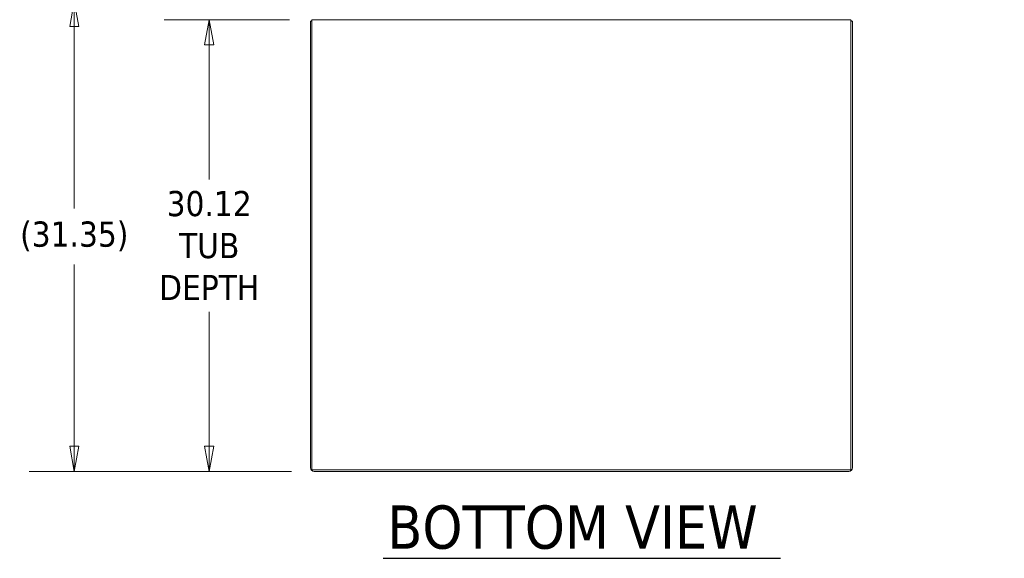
# Model space of a CAD drawing. Header units: inches. Extents: x 16 to 394, y 3 to 249.
# Tile 2 of 116: x 131 to 196, y 45 to 81. Entities that reach past the tile are written whole.
import ezdxf

# ---------------------------------------------------------------- set-up
doc = ezdxf.new("R2010")
doc.units = ezdxf.units.IN
doc.header["$LTSCALE"] = 24
doc.header["$MEASUREMENT"] = 0
doc.layers.get('0').update_dxf_attribs({"lineweight": 0})
for name, color, linetype, lineweight in [('Dimension (ANSI)', 7, 'Continuous', 5), ('Symbol (ANSI)', 7, 'Continuous', 5), ('Visible (ANSI)', 7, 'Continuous', 5)]:
    doc.layers.add(name, color=color, linetype=linetype, lineweight=lineweight)
doc.styles.add('ROMANS', font='tahoma.ttf')
doc.styles.add('Text Style168', font='tahoma.ttf')
doc.dimstyles.new('Default (ANSI)', dxfattribs={"dimscale": 24, "dimtxt": 0.07, "dimasz": 0.07, "dimexe": 0.125, "dimexo": 0.0625, "dimgap": 0.031496, "dimtad": 0, "dimtih": 1, "dimtoh": 1, "dimrnd": 1e-08, "dimzin": 0, "dimdsep": 46, "dimtxsty": 'ROMANS', "dimblk": 'Filled-1', "dimcen": 0.09, "dimdle": 0.393701, "dimclrd": 256, "dimclre": 256, "dimclrt": 256, "dimadec": 0, "dimazin": 0, "dimtfac": 0.928571, "dimtofl": 0, "dimtmove": 0, "dimatfit": 3, "dimfxl": 1, "dimtolj": 1, "dimtzin": 0, "dimlwd": -1, "dimlwe": -1, "dimarcsym": 0})

# ---------------------------------------------------------------- blocks, each defined once
blk = doc.blocks.new('Filled-1')
at = {"color": 0}
for p, q in [((0, 0), (-1, 0.179)), ((-1, 0.179), (-1, -0.179)), ((-1, 0), (0, 0)), ((-1, -0.179), (0, 0))]:
    blk.add_line(p, q, dxfattribs=at)
at = {"color": 0, "flags": 128}
blk.add_lwpolyline([(-1, -0.179), (0, 0), (-1, 0.179), (-1, -0.179)], dxfattribs=at)
at = {"color": 0}
blk.add_solid([(-1, -0.179), (0, 0), (-1, 0.179), (-1, -0.179)], dxfattribs=at)
blk = doc.blocks.new('*D25')
at = {"layer": 'Defpoints', "color": 0, "transparency": 16777216}
for p in [(186.153, 87.823), (185.463, 81.566), (186.153, 80.485)]:
    blk.add_point(p, dxfattribs=at)
at = {"layer": 'Dimension (ANSI)', "transparency": 16777216}
for p, q in [((185.463, 83.066), (185.463, 90.823)), ((186.153, 81.985), (186.153, 90.823)), ((183.783, 87.823), (182.103, 87.823)), ((187.833, 87.823), (189.513, 87.823))]:
    blk.add_line(p, q, dxfattribs=at)
at = {"layer": 'Dimension (ANSI)', "transparency": 16777216, "xscale": 1.680000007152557, "yscale": 1.680000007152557, "zscale": 1.680000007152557}
blk.add_blockref('Filled-1', (185.463, 87.823), dxfattribs=at)
at = {"layer": 'Dimension (ANSI)', "transparency": 16777216, "xscale": 1.680000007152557, "yscale": 1.680000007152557, "zscale": 1.680000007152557, "rotation": 180}
blk.add_blockref('Filled-1', (186.153, 87.823), dxfattribs=at)
at = {"layer": 'Dimension (ANSI)', "transparency": 16777216, "insert": (193.273, 87.823), "char_height": 1.68, "attachment_point": 5, "style": 'ROMANS'}
blk.add_mtext('\\A1;(0.69)', dxfattribs=at)
blk = doc.blocks.new('*D26')
at = {"layer": 'Defpoints', "color": 0, "transparency": 16777216}
for p in [(150.13, 80.587), (143.277, 50.462), (150.27, 50.462)]:
    blk.add_point(p, dxfattribs=at)
at = {"layer": 'Dimension (ANSI)', "transparency": 16777216}
for p, q in [((148.63, 80.587), (140.277, 80.587)), ((143.277, 78.907), (143.277, 69.938)), ((143.277, 52.142), (143.277, 61.111)), ((148.77, 50.462), (140.277, 50.462))]:
    blk.add_line(p, q, dxfattribs=at)
at = {"layer": 'Dimension (ANSI)', "transparency": 16777216, "xscale": 1.680000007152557, "yscale": 1.680000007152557, "zscale": 1.680000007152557}
for p, rotation in [((143.277, 80.587), 90), ((143.277, 50.462), 270)]:
    blk.add_blockref('Filled-1', p, dxfattribs=dict(at, rotation=rotation))
at = {"layer": 'Dimension (ANSI)', "transparency": 16777216, "insert": (143.277, 65.524), "char_height": 1.68, "attachment_point": 5, "style": 'ROMANS'}
blk.add_mtext('\\A1;30.12\\PTUB\\PDEPTH', dxfattribs=at)
blk = doc.blocks.new('*D27')
at = {"layer": 'Defpoints', "color": 0, "transparency": 16777216}
for p in [(150.268, 81.809), (134.285, 50.462), (150.27, 50.462)]:
    blk.add_point(p, dxfattribs=at)
at = {"layer": 'Dimension (ANSI)', "transparency": 16777216}
for p, q in [((148.768, 81.809), (131.285, 81.809)), ((134.285, 80.129), (134.285, 68.002)), ((134.285, 52.142), (134.285, 64.269)), ((148.77, 50.462), (131.285, 50.462))]:
    blk.add_line(p, q, dxfattribs=at)
at = {"layer": 'Dimension (ANSI)', "transparency": 16777216, "xscale": 1.680000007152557, "yscale": 1.680000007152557, "zscale": 1.680000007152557}
for p, rotation in [((134.285, 81.809), 90), ((134.285, 50.462), 270)]:
    blk.add_blockref('Filled-1', p, dxfattribs=dict(at, rotation=rotation))
at = {"layer": 'Dimension (ANSI)', "transparency": 16777216, "insert": (134.285, 66.135), "char_height": 1.68, "attachment_point": 5, "style": 'ROMANS'}
blk.add_mtext('\\A1;(31.35)', dxfattribs=at)

msp = doc.modelspace()

# ---------------------------------------------------------------- linework, layer by layer
at = {"layer": 'Symbol (ANSI)', "lineweight": 30}
msp.add_line((154.8707, 44.6646), (181.3602, 44.6646), dxfattribs=at)
at = {"layer": 'Visible (ANSI)'}
for p, q in [((150.1297, 80.4848), (150.0277, 80.4848)), ((150.0277, 80.4848), (150.0277, 50.7044)), ((150.1297, 80.5868), (186.0507, 80.5868)), ((150.1297, 80.5868), (150.1297, 80.3442)), ((150.1297, 50.5638), (150.1297, 80.3442)), ((186.0507, 80.3442), (186.0507, 80.5868)), ((186.0507, 80.4848), (186.1527, 80.4848)), ((186.0507, 80.3442), (186.0507, 50.5638)), ((186.1527, 50.7044), (186.1527, 80.4848)), ((186.0507, 50.5638), (150.1297, 50.5638)), ((185.91, 50.4618), (150.2703, 50.4618))]:
    msp.add_line(p, q, dxfattribs=at)
for centre, start, end in [((150.2703, 80.3442), 125.422283, 144.577717), ((185.91, 80.3442), 35.422283, 54.577717), ((150.2703, 50.7044), 180, 270), ((185.91, 50.7044), 270, 0)]:
    msp.add_arc(centre, 0.2426, start, end, dxfattribs=at)

# ---------------------------------------------------------------- texts
at = {"layer": 'Symbol (ANSI)', "insert": (155.1587, 45.2519), "char_height": 2.88, "attachment_point": 7, "style": 'Text Style168'}
msp.add_mtext('BOTTOM VIEW', dxfattribs=at)

# ---------------------------------------------------------------- dimensions: what is measured, and where the dimension line sits
at = {"layer": 'Dimension (ANSI)'}
for base, p1, p2, angle, text, override, picture, middle in [((186.1527, 87.8232), (185.4632, 81.5664), (186.1527, 80.4848), 180, '(<>)', {"dimgap": 0.031496, "dimtih": 0, "dimtoh": 0, "dimdec": 2, "dimtol": 0, "dimlim": 0, "dimtp": 0, "dimtm": 0, "dimtdec": 2, "dimatfit": 1}, '*D25', (193.2732, 87.8232)), ((134.2853, 50.4618), (150.2683, 81.809), (150.2703, 50.4618), 90, '(<>)', {"dimgap": 0.031496, "dimdec": 2, "dimtol": 0, "dimlim": 0, "dimtp": 0, "dimtm": 0, "dimtdec": 2, "dimatfit": 1}, '*D27', (134.2853, 66.1354)), ((143.2765043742, 50.4617757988), (150.1296739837, 80.5867757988), (150.2702989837, 50.4617757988), 270, '<>\\PTUB\\PDEPTH', {"dimgap": 0.031496, "dimdec": 2, "dimtol": 0, "dimlim": 0, "dimtp": 0, "dimtm": 0, "dimtdec": 2, "dimatfit": 1}, '*D26', (143.2765043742, 65.5242757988))]:
    dim = msp.add_linear_dim(base=base, p1=p1, p2=p2, angle=angle, text=text, dimstyle='Default (ANSI)', override=override, dxfattribs=at)
    dim.commit()
    dim.dimension.update_dxf_attribs({"geometry": picture, "text_midpoint": middle, "dimtype": 160})

doc.saveas('drawing.dxf')
